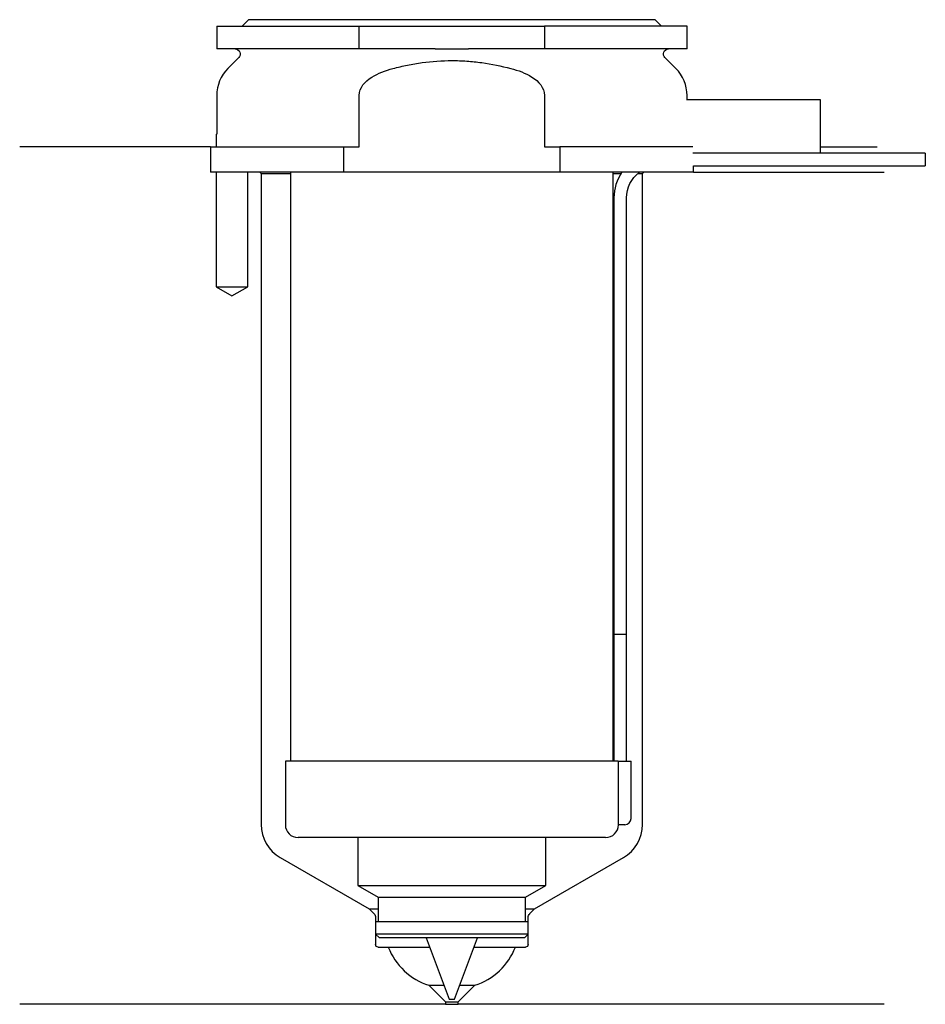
# Model space of a CAD drawing. Header units: inches. Extents: x 23.5 to 94.8, y 206.9 to 284.3.
import ezdxf

# ---------------------------------------------------------------- set-up
doc = ezdxf.new("R2010")
doc.units = ezdxf.units.IN
for name, color, linetype in [('201', 7, 'Continuous'), ('30', 7, 'Continuous'), ('32', 7, 'Continuous')]:
    doc.layers.add(name, color=color, linetype=linetype)

msp = doc.modelspace()

# ---------------------------------------------------------------- linework, layer by layer
at = {"layer": '201', "color": 113}
for p, q in [((38.526, 274.313), (23.526, 274.313)), ((38.526, 274.313), (38.526, 272.313)), ((86.525, 274.313), (90.992, 274.313)), ((38.976, 272.313), (38.976, 263.313)), ((41.476, 263.313), (41.476, 272.313)), ((42.426, 272.313), (42.526, 272.213)), ((42.526, 272.213), (44.826, 272.213)), ((42.526, 272.213), (42.526, 221.035)), ((70.225, 272.213), (70.836, 272.213)), ((72.151, 272.213), (72.526, 272.213)), ((72.526, 272.213), (72.626, 272.313)), ((72.526, 221.035), (72.526, 272.213)), ((76.526, 272.313), (91.526, 272.313)), ((38.976, 263.313), (40.226, 262.591)), ((40.226, 262.591), (41.476, 263.313)), ((44.026, 218.437), (51.021, 214.398)), ((64.031, 214.398), (71.026, 218.437)), ((51.021, 214.398), (51.721, 214.398)), ((51.021, 214.398), (51.403, 214.016)), ((51.521, 213.733), (51.521, 211.598)), ((63.33, 214.398), (64.031, 214.398)), ((63.531, 211.598), (63.531, 213.733)), ((63.648, 214.016), (64.031, 214.398)), ((51.721, 211.398), (52.526, 211.398)), ((52.526, 211.398), (55.773, 211.398)), ((59.278, 211.398), (62.526, 211.398)), ((62.526, 211.398), (63.331, 211.398)), ((55.726, 208.398), (56.913, 208.398)), ((55.726, 208.398), (57.026, 207.098)), ((58.026, 207.098), (59.326, 208.398)), ((58.138, 208.398), (59.326, 208.398)), ((57.026, 206.898), (23.526, 206.898)), ((57.026, 207.098), (57.026, 206.898)), ((57.026, 207.098), (58.026, 207.098)), ((57.026, 206.898), (58.026, 206.898)), ((58.026, 206.898), (58.026, 207.098)), ((91.526, 206.898), (58.026, 206.898))]:
    msp.add_line(p, q, dxfattribs=at)
for centre, radius, start, end in [((45.526, 221.035), 3, 180, 240), ((69.526, 221.035), 3, -60, 0), ((57.199, 213.177), 5, 200.83084, 252.86438), ((57.852, 213.177), 5, 287.13562, 339.16916)]:
    msp.add_arc(centre, radius, start, end, dxfattribs=at)
at = {"layer": '201', "color": 113, "extrusion": (0, 0, -1)}
for centre, radius, start, end in [((-51.121, 213.733), 0.4, 135, 180), ((-63.931, 213.733), 0.4, 0, 45), ((-51.721, 211.598), 0.2, -90, 0), ((-63.331, 211.598), 0.2, 180, 270)]:
    msp.add_arc(centre, radius, start, end, dxfattribs=at)
at = {"layer": '30', "color": 113}
for p, q in [((41.526, 284.313), (41.026, 283.813)), ((73.526, 284.313), (41.526, 284.313)), ((74.026, 283.813), (73.526, 284.313)), ((39.026, 283.813), (50.228, 283.813)), ((39.026, 283.813), (39.026, 282.013)), ((50.228, 283.813), (64.823, 283.813)), ((50.228, 282.013), (50.228, 283.813)), ((76.026, 283.813), (64.823, 283.813)), ((64.823, 283.813), (64.823, 282.013)), ((76.026, 282.013), (76.026, 283.813)), ((50.228, 282.013), (39.026, 282.013)), ((56.221, 282.013), (50.228, 282.013)), ((64.823, 282.013), (58.83, 282.013)), ((76.026, 282.013), (64.823, 282.013)), ((40.758, 281.33), (39.904, 280.476)), ((75.147, 280.476), (74.293, 281.33)), ((39.026, 278.355), (39.026, 275.313)), ((50.228, 274.313), (50.228, 278.355)), ((64.823, 278.355), (64.823, 274.313)), ((76.026, 278.013), (76.026, 278.355)), ((38.976, 275.313), (39.026, 275.313)), ((38.976, 275.313), (38.976, 274.313)), ((38.526, 274.313), (38.526, 272.313)), ((38.526, 274.313), (49.04, 274.313)), ((49.04, 274.313), (50.228, 274.313)), ((49.04, 272.313), (49.04, 274.313)), ((64.823, 274.313), (66.011, 274.313)), ((76.484, 274.313), (66.011, 274.313)), ((66.011, 274.313), (66.011, 272.313)), ((94.776, 273.813), (86.525, 273.813)), ((94.776, 273.813), (94.776, 272.813)), ((76.526, 272.813), (94.776, 272.813)), ((76.526, 272.313), (76.526, 272.813)), ((49.04, 272.313), (38.526, 272.313)), ((38.976, 272.313), (38.976, 263.313)), ((41.476, 263.313), (41.476, 272.313)), ((44.826, 272.313), (44.826, 226.013)), ((66.011, 272.313), (49.04, 272.313)), ((76.526, 272.313), (66.011, 272.313)), ((70.226, 226.013), (70.226, 272.313)), ((70.276, 270.313), (70.276, 236.013)), ((71.276, 236.013), (71.276, 270.313)), ((38.976, 263.313), (41.476, 263.313)), ((70.276, 236.013), (71.276, 236.013)), ((70.276, 236.013), (70.276, 226.013)), ((70.276, 236.013), (71.276, 236.013)), ((71.276, 226.013), (71.276, 236.013)), ((44.426, 226.013), (44.426, 221.013)), ((70.599, 226.013), (44.426, 226.013)), ((70.599, 226.013), (71.626, 226.013)), ((70.599, 226.013), (70.599, 221.513)), ((71.626, 221.513), (71.626, 226.013)), ((71.126, 221.013), (70.622, 221.013)), ((69.626, 220.013), (45.426, 220.013)), ((50.126, 220.013), (50.126, 216.234)), ((64.926, 216.234), (64.926, 220.013)), ((50.126, 216.234), (51.721, 215.313)), ((50.126, 216.234), (64.926, 216.234)), ((63.331, 215.313), (64.926, 216.234)), ((51.721, 215.313), (51.721, 213.413)), ((51.721, 215.313), (63.331, 215.313)), ((63.331, 213.413), (63.331, 215.313)), ((51.521, 213.413), (63.531, 213.413)), ((51.521, 213.413), (51.521, 212.413)), ((63.531, 212.413), (63.531, 213.413)), ((63.531, 212.413), (51.521, 212.413)), ((51.521, 212.413), (51.821, 212.113)), ((63.231, 212.113), (63.531, 212.413)), ((63.231, 212.113), (51.821, 212.113)), ((55.501, 212.113), (57.326, 207.313)), ((57.726, 207.313), (59.55, 212.113)), ((57.326, 207.313), (57.726, 207.313))]:
    msp.add_line(p, q, dxfattribs=at)
at = {"layer": '30', "color": 113, "extrusion": (0, 0, -1)}
for centre, radius, start, end in [((-40.476, 281.613), 0.4, 90, 225), ((-74.576, 281.613), 0.4, -45, 90), ((-73.776, 270.313), 2.5, 0, 53.12953)]:
    msp.add_arc(centre, radius, start, end, dxfattribs=at)
at = {"layer": '30', "color": 113}
for centre, radius, start, end in [((42.026, 278.355), 3, 135, 180), ((73.026, 278.355), 3, 0, 45), ((73.776, 270.313), 3.5, 145.14891, 180), ((71.126, 221.513), 0.5, -90, 0), ((45.426, 221.013), 1, 180, 270), ((69.626, 221.013), 1, -90, 0)]:
    msp.add_arc(centre, radius, start, end, dxfattribs=at)
for points, knots in [([(56.221, 282.013), (56.651, 282.013), (57.081, 282.01), (57.538, 282.01), (57.566, 282.01), (57.621, 282.01), (57.703, 282.01), (57.896, 282.01), (58.061, 282.011), (58.391, 282.012), (58.61, 282.013), (58.83, 282.013)], [0, 0, 0, 0, 0.5, 0.5, 0.53125, 0.53125, 0.5625, 0.625, 0.75, 0.75, 1, 1, 1, 1]), ([(52.888, 280.476), (53.077, 280.526), (53.269, 280.573), (53.652, 280.663), (53.843, 280.704), (54.42, 280.82), (54.805, 280.885), (55.965, 281.043), (56.743, 281.097), (57.723, 281.097), (57.919, 281.094), (58.312, 281.08), (58.509, 281.07), (59.098, 281.029), (59.487, 280.989), (60.647, 280.83), (61.41, 280.674), (62.163, 280.476)], [0, 0, 0, 0, 0.0625, 0.0625, 0.125, 0.125, 0.25, 0.25, 0.5, 0.5, 0.5625, 0.5625, 0.625, 0.625, 0.75, 0.75, 1, 1, 1, 1]), ([(50.228, 278.355), (50.228, 278.964), (50.71, 279.471), (51.729, 280.118), (52.309, 280.324), (52.888, 280.476)], [0, 0, 0, 0, 0.5, 0.5, 1, 1, 1, 1]), ([(62.163, 280.476), (62.746, 280.323), (63.311, 280.124), (64.343, 279.471), (64.823, 278.966), (64.823, 278.355)], [0, 0, 0, 0, 0.5, 0.5, 1, 1, 1, 1]), ([(70.599, 221.513), (70.599, 221.458), (70.6, 221.402), (70.602, 221.297), (70.604, 221.247), (70.607, 221.161), (70.61, 221.123), (70.614, 221.063), (70.616, 221.041), (70.618, 221.028), (70.619, 221.018), (70.621, 221.013)], [0, 0, 0, 0, 0.208202, 0.208202, 0.416635, 0.416635, 0.625338, 0.625338, 0.835614, 0.835614, 1, 1, 1, 1])]:
    msp.add_open_spline(points, degree=3, knots=knots, dxfattribs=at)
at = {"layer": '32', "color": 113}
for p, q in [((86.526, 278.013), (75.983, 278.013)), ((86.526, 273.813), (86.526, 278.013)), ((86.526, 273.813), (76.484, 273.813))]:
    msp.add_line(p, q, dxfattribs=at)

doc.saveas('drawing.dxf')
